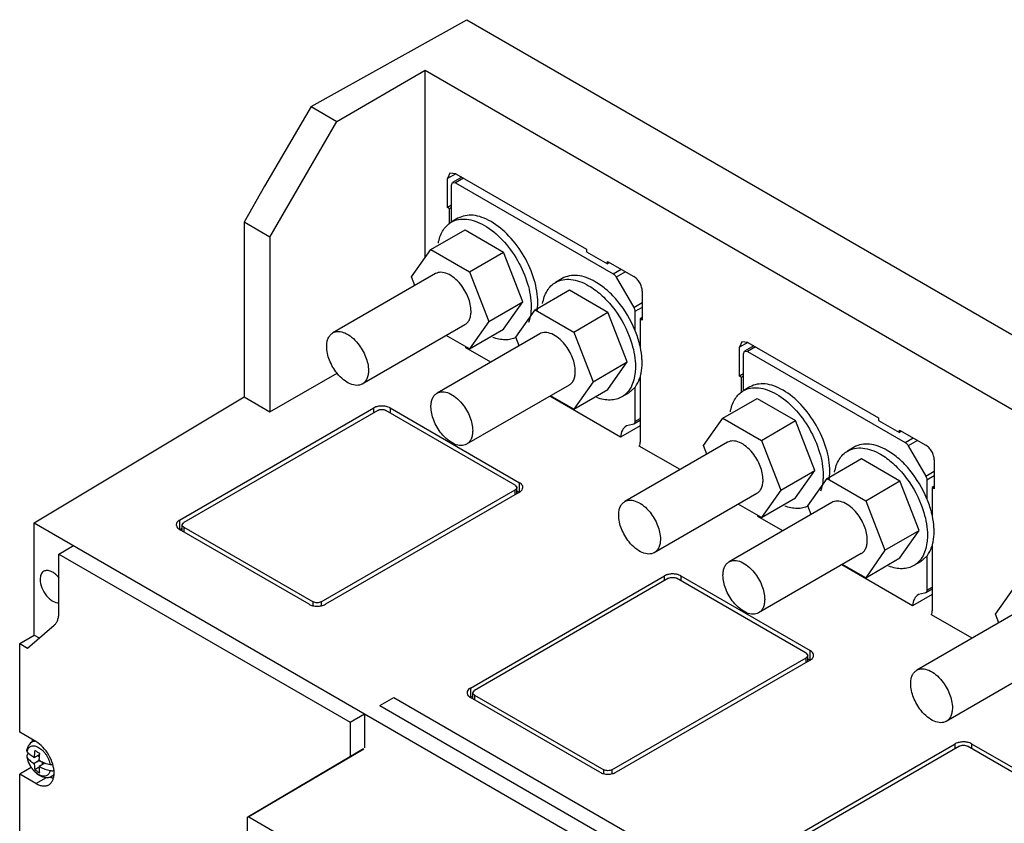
# Model space of a CAD drawing. Header units: millimetres. Extents: x 40 to 313, y 49 to 444.
# Tile 7 of 8: x 40 to 207, y 308 to 444. Entities that reach past the tile are written whole.
import ezdxf

# ---------------------------------------------------------------- set-up
doc = ezdxf.new("R2010")
doc.units = ezdxf.units.MM
doc.header["$LTSCALE"] = 32.082251
doc.layers.get('0').update_dxf_attribs({"linetype": 'CONTINUOUS'})
doc.layers.add('INTFCLR_87', color=7, linetype='CONTINUOUS')

msp = doc.modelspace()

# ---------------------------------------------------------------- linework, layer by layer
at = {"color": 7, "linetype": 'Continuous'}
for p, q in [((89.79, 429.71), (116.17, 444.44)), ((116.17, 444.44), (313.03, 330.78)), ((94.11, 427.21), (109.1, 435.87)), ((109.1, 404.11), (109.1, 435.87)), ((109.1, 435.87), (299.32, 326.05)), ((89.79, 429.71), (81.85, 416.26)), ((89.79, 429.71), (94.11, 427.21)), ((82.8, 407.61), (94.11, 427.21)), ((113.3, 418.43), (112.89, 417.51)), ((114.3, 418.33), (112.89, 417.51)), ((112.89, 412.61), (112.89, 417.51)), ((114.3, 418.33), (113.3, 418.43)), ((115.32, 417.74), (113.76, 416.85)), ((115.61, 417.57), (114.26, 416.8)), ((114.3, 418.33), (136.47, 405.53)), ((81.85, 416.26), (78.41, 410.15)), ((113.56, 416.39), (113.76, 416.85)), ((113.56, 410.14), (113.56, 416.39)), ((113.76, 416.85), (114.26, 416.8)), ((114.26, 416.8), (140.99, 401.37)), ((113.56, 413), (112.89, 412.61)), ((113.24, 412.41), (112.89, 412.61)), ((113.56, 412.59), (113.24, 412.41)), ((113.24, 409.82), (113.24, 412.41)), ((114.67, 410.79), (113.54, 410.14)), ((78.41, 410.15), (78.41, 380.51)), ((82.8, 407.61), (78.41, 410.15)), ((82.8, 407.61), (82.8, 377.98)), ((110.08, 405.5), (115.88, 408.85)), ((115.88, 408.85), (122.41, 405.07)), ((106.81, 400.85), (110.08, 405.5)), ((110.08, 405.5), (116.61, 401.73)), ((116.61, 401.73), (122.41, 405.07)), ((125.68, 396.66), (122.41, 405.07)), ((136.47, 405.53), (136.47, 405.12)), ((136.47, 405.12), (140, 403.08)), ((140, 403.08), (140, 403.49)), ((140, 403.49), (144.49, 400.9)), ((140.36, 403.29), (140, 403.08)), ((110.85, 401.41), (93.45, 391.37)), ((107.37, 399.41), (106.81, 400.85)), ((116.61, 401.73), (119.88, 393.31)), ((132.35, 400.58), (131.22, 399.93)), ((140.99, 401.37), (142.33, 402.15)), ((143.04, 401.74), (141.49, 400.84)), ((141.49, 400.84), (144.47, 395.68)), ((127.76, 395.29), (133.55, 398.64)), ((133.55, 398.64), (140.09, 394.87)), ((145.91, 398.45), (145.91, 393.55)), ((119.88, 393.31), (125.68, 396.66)), ((122.41, 392.01), (125.68, 396.66)), ((144.47, 395.68), (145.91, 396.52)), ((145.91, 395.7), (144.67, 394.99)), ((124.49, 390.65), (127.76, 395.29)), ((127.76, 395.29), (134.29, 391.52)), ((134.29, 391.52), (140.09, 394.87)), ((143.35, 386.45), (140.09, 394.87)), ((144.67, 394.99), (144.67, 391.86)), ((145.91, 393.96), (145.55, 393.75)), ((115.85, 392.75), (98.45, 382.71)), ((119.88, 393.31), (116.61, 388.66)), ((145.55, 393.75), (145.55, 388.94)), ((145.91, 393.55), (145.55, 393.75)), ((128.52, 391.2), (111.13, 381.16)), ((116.61, 388.66), (112.69, 390.93)), ((116.61, 388.66), (122.41, 392.01)), ((125.05, 389.2), (124.49, 390.65)), ((134.29, 391.52), (137.56, 383.1)), ((162.8, 389.85), (162.38, 388.94)), ((163.8, 389.75), (162.38, 388.94)), ((162.38, 384.04), (162.38, 388.94)), ((163.8, 389.75), (162.8, 389.85)), ((164.81, 389.17), (163.26, 388.27)), ((165.11, 389), (163.76, 388.22)), ((163.8, 389.75), (185.97, 376.95)), ((120.22, 386.41), (116.01, 388.84)), ((163.05, 387.81), (163.26, 388.27)), ((163.05, 381.56), (163.05, 387.81)), ((163.26, 388.27), (163.76, 388.22)), ((163.76, 388.22), (190.48, 372.79)), ((137.56, 383.1), (143.35, 386.45)), ((140.09, 381.8), (143.35, 386.45)), ((82.8, 377.98), (94.17, 384.54)), ((145.55, 384.03), (145.55, 372.83)), ((163.05, 384.42), (162.38, 384.04)), ((162.74, 383.83), (162.38, 384.04)), ((163.05, 384.02), (162.74, 383.83)), ((133.52, 382.54), (116.13, 372.5)), ((137.56, 383.1), (134.29, 378.46)), ((162.74, 381.24), (162.74, 383.83)), ((142.21, 373.72), (130.22, 380.64)), ((134.29, 378.46), (130.37, 380.72)), ((134.29, 378.46), (140.09, 381.8)), ((143.56, 381.17), (142.43, 380.51)), ((143.56, 381.17), (144.67, 382.14)), ((144.67, 382.14), (144.67, 376.34)), ((164.17, 382.21), (163.04, 381.56)), ((42.84, 359.16), (78.41, 380.51)), ((78.41, 380.51), (82.8, 377.98)), ((159.58, 376.92), (165.37, 380.27)), ((165.37, 380.27), (171.91, 376.5)), ((67.49, 359.66), (100.38, 378.65)), ((101.09, 378.24), (68.2, 359.25)), ((100.38, 377.83), (100.38, 378.65)), ((124.38, 365.58), (102.45, 378.24)), ((103.16, 378.65), (103.16, 377.83)), ((103.16, 378.65), (125.09, 365.99)), ((145.55, 375.65), (142.21, 373.72)), ((144.26, 375.84), (143.23, 375.61)), ((144.46, 375.89), (144.26, 375.84)), ((145.55, 376.52), (144.46, 375.89)), ((144.67, 376.34), (145.55, 376.85)), ((156.31, 372.28), (159.58, 376.92)), ((159.58, 376.92), (166.11, 373.15)), ((166.11, 373.15), (171.91, 376.5)), ((175.17, 368.08), (171.91, 376.5)), ((185.97, 376.95), (185.97, 376.55)), ((185.97, 376.55), (189.5, 374.5)), ((189.5, 374.5), (189.5, 374.91)), ((189.5, 374.91), (193.99, 372.32)), ((189.85, 374.71), (189.5, 374.5)), ((160.34, 372.83), (142.95, 362.79)), ((156.87, 370.83), (156.31, 372.28)), ((166.11, 373.15), (169.38, 364.73)), ((190.48, 372.79), (191.83, 373.57)), ((192.54, 373.16), (190.99, 372.26)), ((190.99, 372.26), (193.96, 367.11)), ((152.33, 368.21), (145.41, 372.2)), ((181.85, 372.01), (180.71, 371.35)), ((177.25, 366.72), (183.05, 370.06)), ((183.05, 370.06), (189.59, 366.29)), ((195.41, 369.87), (195.41, 364.97)), ((169.38, 364.73), (175.17, 368.08)), ((171.91, 363.43), (175.17, 368.08)), ((193.96, 367.11), (195.41, 367.94)), ((124.38, 365.58), (124.66, 365.18)), ((125.09, 364.35), (125.09, 365.99)), ((173.99, 362.07), (177.25, 366.72)), ((177.25, 366.72), (183.79, 362.94)), ((183.79, 362.94), (189.59, 366.29)), ((192.85, 357.87), (189.59, 366.29)), ((195.41, 367.13), (194.17, 366.41)), ((194.17, 366.41), (194.17, 363.28)), ((91.49, 345.8), (124.38, 364.79)), ((125.09, 364.38), (92.2, 345.39)), ((124.38, 363.98), (124.38, 364.79)), ((124.66, 364.14), (124.66, 365.18)), ((124.66, 364.6), (125.09, 364.35)), ((165.34, 364.17), (147.95, 354.13)), ((169.38, 364.73), (166.11, 360.09)), ((195.41, 365.38), (195.05, 365.18)), ((195.05, 365.18), (195.05, 360.36)), ((195.41, 364.97), (195.05, 365.18)), ((178.02, 362.63), (160.63, 352.58)), ((166.11, 360.09), (162.19, 362.35)), ((166.11, 360.09), (171.91, 363.43)), ((183.79, 362.94), (187.05, 354.53)), ((174.55, 360.62), (173.99, 362.07)), ((42.84, 340.17), (42.84, 359.16)), ((42.84, 359.16), (240.06, 245.3)), ((67.49, 359.66), (67.49, 358.02)), ((67.92, 358.86), (68.2, 359.25)), ((67.92, 357.81), (67.92, 358.86)), ((169.72, 357.84), (165.51, 360.27)), ((67.49, 358.02), (67.92, 358.27)), ((89.42, 345.39), (67.49, 358.05)), ((68.2, 358.46), (68.2, 357.65)), ((68.2, 358.46), (90.13, 345.8)), ((187.05, 354.53), (192.85, 357.87)), ((189.59, 353.23), (192.85, 357.87)), ((47.02, 353.89), (49.49, 355.32)), ((47.02, 343.97), (47.02, 353.89)), ((47.02, 353.89), (96.38, 325.39)), ((183.02, 353.97), (165.63, 343.92)), ((187.05, 354.53), (183.79, 349.88)), ((195.05, 355.46), (195.05, 344.26)), ((183.79, 349.88), (189.59, 353.23)), ((193.06, 352.59), (191.92, 351.94)), ((193.06, 352.59), (194.17, 353.56)), ((194.17, 353.56), (194.17, 347.77)), ((191.71, 345.14), (179.72, 352.06)), ((183.79, 349.88), (179.86, 352.14)), ((116.78, 331.2), (149.67, 350.19)), ((150.38, 349.79), (117.48, 330.79)), ((149.67, 349.38), (149.67, 350.19)), ((173.67, 337.12), (151.73, 349.79)), ((152.44, 350.19), (152.44, 349.38)), ((152.44, 350.19), (174.37, 337.53)), ((193.76, 347.26), (192.73, 347.03)), ((193.96, 347.31), (193.76, 347.26)), ((195.05, 347.94), (193.96, 347.31)), ((194.17, 347.77), (195.05, 348.28)), ((205.81, 343.7), (209.08, 348.34)), ((90.13, 345.22), (90.13, 345.8)), ((91.49, 345.8), (91.49, 345.22)), ((195.05, 347.07), (191.71, 345.14)), ((209.84, 344.26), (192.45, 334.21)), ((201.82, 339.63), (194.91, 343.62)), ((206.37, 342.25), (205.81, 343.7)), ((41.72, 337.97), (46.24, 341.86)), ((40.37, 338.74), (42.85, 340.17)), ((42.85, 340.17), (43.7, 339.68)), ((40.37, 323.72), (40.37, 338.74)), ((40.37, 338.74), (41.72, 337.97)), ((174.37, 335.9), (174.37, 337.53)), ((140.77, 317.35), (173.67, 336.34)), ((174.37, 335.93), (141.48, 316.94)), ((173.67, 337.12), (173.95, 336.73)), ((173.67, 335.52), (173.67, 336.34)), ((173.95, 335.68), (173.95, 336.73)), ((173.95, 336.14), (174.37, 335.9)), ((214.84, 335.6), (197.45, 325.55)), ((116.78, 331.2), (116.78, 329.57)), ((117.2, 330.4), (117.48, 330.79)), ((101.41, 328.21), (103.81, 329.6)), ((103.81, 329.6), (237.46, 252.44)), ((116.78, 329.57), (117.2, 329.81)), ((138.71, 316.94), (116.78, 329.6)), ((117.2, 329.36), (117.2, 330.4)), ((117.48, 330.01), (117.48, 329.19)), ((117.48, 330.01), (139.42, 317.35)), ((101.41, 328.21), (235.05, 251.05)), ((96.38, 325.39), (98.85, 326.82)), ((98.85, 326.82), (98.85, 321.08)), ((96.38, 325.39), (96.38, 319.62)), ((43.13, 322.13), (40.37, 323.72)), ((42.37, 322.01), (42.79, 322.32)), ((42.49, 322.49), (42.49, 322.1)), ((79.05, 309.37), (98.63, 320.95)), ((98.71, 320.81), (79.21, 309.35)), ((166.06, 302.75), (198.96, 321.74)), ((199.66, 321.33), (166.77, 302.34)), ((198.96, 320.92), (198.96, 321.74)), ((222.95, 308.67), (201.02, 321.33)), ((201.73, 321.74), (201.73, 320.92)), ((201.73, 321.74), (223.66, 309.08)), ((41.58, 319.6), (41.63, 319.47)), ((41.91, 320.09), (41.81, 320.02)), ((42.85, 319.39), (42.71, 319.47)), ((43.77, 319.92), (42.85, 319.39)), ((42.85, 319.39), (42.85, 319.55)), ((43.7, 318.9), (42.85, 318.41)), ((43.72, 319.54), (43.41, 319.72)), ((43.7, 318.9), (43.7, 319.06)), ((43.7, 318.9), (43.84, 318.82)), ((42.34, 317.75), (40.37, 316.61)), ((42.85, 318.41), (42.71, 318.49)), ((42.85, 318.41), (42.85, 318.25)), ((43.7, 317.76), (42.95, 317.33)), ((44.62, 318.45), (43.7, 317.92)), ((43.7, 317.92), (43.7, 317.76)), ((43.7, 317.92), (43.84, 317.84)), ((44.26, 318.25), (44.26, 318.6)), ((139.42, 316.77), (139.42, 317.35)), ((140.77, 317.35), (140.77, 316.77)), ((40.37, 210.63), (40.37, 316.61)), ((43.13, 315.02), (40.37, 316.61)), ((43.13, 315.02), (44.92, 316.06)), ((45.72, 316.2), (46.09, 316.36)), ((78.99, 281.81), (78.99, 309.22)), ((79.21, 309.35), (124.74, 283.06))]:
    msp.add_line(p, q, dxfattribs=at)
for centre, radius, start, end in [((115.4, 406.91), 3.72, 120.0018, 123.047), ((110.48, 388.38), 5.55, 4.7475, 6.6202), ((164.9, 378.33), 3.72, 120.0018, 123.047), ((159.98, 359.81), 5.55, 4.7475, 6.6202), ((43.08, 320.91), 1.32, 94.7219, 98.0269), ((42.28, 318.08), 1.72, 25.2972, 34.7031), ((46.35, 320.43), 4.82, 213.9009, 214.4094), ((46.24, 320.35), 4.69, 214.3852, 218.5235), ((44.26, 319.23), 1.72, 205.2972, 214.7031), ((46.96, 319.13), 3.35, 245.6908, 248.2045)]:
    msp.add_arc(centre, radius, start, end, dxfattribs=at)
for points, knots in [([(113.54, 410.14), (113.91, 410.35), (114.76, 410.66), (116.17, 410.69), (117.67, 410.33), (118.65, 409.86), (119.14, 409.58)], [0, 0, 0, 0, 0.217784, 0.450912, 0.710298, 1, 1, 1, 1]), ([(120.27, 410.23), (119.78, 410.52), (118.8, 410.98), (117.3, 411.35), (115.89, 411.31), (115.04, 411), (114.67, 410.79)], [0, 0, 0, 0, 0.289711, 0.549068, 0.782177, 1, 1, 1, 1]), ([(111.34, 406.56), (111.47, 407.28), (111.88, 408.62), (112.84, 409.68), (113.37, 410.03)], [0, 0, 0, 0, 0.534664, 1, 1, 1, 1]), ([(119.14, 409.58), (120.27, 408.93), (122.4, 407.14), (124.88, 403.74), (126.58, 399.89), (127.07, 397.15), (127.07, 395.85)], [0, 0, 0, 0, 0.23724, 0.499999, 0.762759, 1, 1, 1, 1]), ([(128.2, 396.5), (128.2, 397.8), (127.71, 400.54), (126.02, 404.4), (123.53, 407.79), (121.4, 409.58), (120.27, 410.23)], [0, 0, 0, 0, 0.237241, 0.500001, 0.76276, 1, 1, 1, 1]), ([(115.11, 399.6), (114.79, 399.99), (114.12, 400.69), (112.98, 401.42), (111.85, 401.73), (111.12, 401.57), (110.85, 401.41)], [0, 0, 0, 0, 0.307967, 0.579301, 0.806237, 1, 1, 1, 1]), ([(137.95, 400.03), (137.46, 400.31), (136.48, 400.78), (134.98, 401.14), (133.57, 401.1), (132.72, 400.8), (132.35, 400.58)], [0, 0, 0, 0, 0.289702, 0.549088, 0.782216, 1, 1, 1, 1]), ([(140.99, 401.37), (141.03, 401.34), (141.24, 401.2), (141.39, 401), (141.49, 400.84)], [0, 0, 0, 0, 0.22909, 1, 1, 1, 1]), ([(145.91, 398.45), (145.91, 398.68), (145.82, 399.17), (145.52, 399.86), (145.07, 400.46), (144.69, 400.78), (144.49, 400.9)], [0, 0, 0, 0, 0.237244, 0.500001, 0.762757, 1, 1, 1, 1]), ([(116.88, 395.04), (116.88, 395.83), (116.49, 397.47), (115.65, 398.92), (115.11, 399.6)], [0, 0, 0, 0, 0.477227, 1, 1, 1, 1]), ([(129.02, 396.35), (129.15, 397.11), (129.5, 398.2), (130.39, 399.35), (130.93, 399.77), (131.22, 399.93)], [0, 0, 0, 0, 0.533369, 0.771647, 1, 1, 1, 1]), ([(131.22, 399.93), (131.59, 400.14), (132.44, 400.45), (133.85, 400.49), (135.35, 400.12), (136.33, 399.66), (136.82, 399.37)], [0, 0, 0, 0, 0.217784, 0.450912, 0.710298, 1, 1, 1, 1]), ([(136.82, 399.37), (137.55, 398.95), (138.99, 397.88), (141.53, 395.17), (142.98, 392.64), (143.68, 390.84)], [0, 0, 0, 0, 0.228316, 0.478252, 1, 1, 1, 1]), ([(144.67, 391.86), (143.96, 393.58), (142.52, 396), (140.04, 398.6), (138.66, 399.62), (137.95, 400.03)], [0, 0, 0, 0, 0.522521, 0.771861, 1, 1, 1, 1]), ([(127.07, 395.85), (127.07, 395.61), (127.04, 394.69), (126.87, 393.77), (126.64, 393.13)], [0, 0, 0, 0, 0.267394, 1, 1, 1, 1]), ([(128.12, 395.21), (128.13, 395.32), (128.18, 395.74), (128.2, 396.18), (128.2, 396.5)], [0, 0, 0, 0, 0.243008, 1, 1, 1, 1]), ([(144.47, 395.68), (144.5, 395.63), (144.61, 395.41), (144.67, 395.17), (144.67, 394.99)], [0, 0, 0, 0, 0.267169, 1, 1, 1, 1]), ([(115.85, 392.75), (116.01, 392.85), (116.32, 393.1), (116.65, 393.64), (116.84, 394.3), (116.88, 394.79), (116.88, 395.04)], [0, 0, 0, 0, 0.217749, 0.450875, 0.710402, 1, 1, 1, 1]), ([(92.41, 389.08), (92.41, 389.33), (92.45, 389.81), (92.65, 390.48), (92.98, 391.01), (93.29, 391.27), (93.45, 391.37)], [0, 0, 0, 0, 0.289598, 0.549125, 0.782251, 1, 1, 1, 1]), ([(93.45, 391.37), (93.73, 391.53), (94.45, 391.69), (95.59, 391.38), (96.72, 390.65), (97.4, 389.95), (97.72, 389.55)], [0, 0, 0, 0, 0.193763, 0.420699, 0.692033, 1, 1, 1, 1]), ([(124.52, 390.6), (123.95, 390.32), (122.57, 390.05), (121.23, 390.36), (120.55, 390.61)], [0, 0, 0, 0, 0.46556, 1, 1, 1, 1]), ([(132.79, 389.39), (132.47, 389.79), (131.8, 390.48), (130.66, 391.22), (129.52, 391.52), (128.8, 391.37), (128.52, 391.2)], [0, 0, 0, 0, 0.307967, 0.579301, 0.806237, 1, 1, 1, 1]), ([(143.68, 390.84), (143.85, 390.4), (144.43, 388.73), (144.75, 386.95), (144.75, 385.65)], [0, 0, 0, 0, 0.266263, 1, 1, 1, 1]), ([(145.59, 388.93), (145.54, 389.17), (145.3, 390.17), (144.97, 391.14), (144.67, 391.86)], [0, 0, 0, 0, 0.243114, 1, 1, 1, 1]), ([(94.18, 384.52), (93.64, 385.19), (92.8, 386.64), (92.41, 388.29), (92.41, 389.08)], [0, 0, 0, 0, 0.522773, 1, 1, 1, 1]), ([(97.72, 389.55), (98.26, 388.88), (99.1, 387.43), (99.49, 385.78), (99.49, 385)], [0, 0, 0, 0, 0.522773, 1, 1, 1, 1]), ([(134.56, 384.83), (134.56, 385.62), (134.17, 387.27), (133.33, 388.72), (132.79, 389.39)], [0, 0, 0, 0, 0.477227, 1, 1, 1, 1]), ([(145.88, 386.3), (145.88, 386.51), (145.85, 387.39), (145.73, 388.27), (145.59, 388.93)], [0, 0, 0, 0, 0.238966, 1, 1, 1, 1]), ([(144.75, 385.65), (144.75, 385.32), (144.69, 384.14), (144.4, 382.96), (144, 382.2)], [0, 0, 0, 0, 0.274092, 1, 1, 1, 1]), ([(145.59, 384), (145.64, 384.18), (145.82, 384.93), (145.88, 385.71), (145.88, 386.3)], [0, 0, 0, 0, 0.236145, 1, 1, 1, 1]), ([(98.45, 382.71), (98.17, 382.55), (97.45, 382.39), (96.32, 382.7), (95.18, 383.43), (94.5, 384.12), (94.18, 384.52)], [0, 0, 0, 0, 0.193763, 0.420699, 0.692033, 1, 1, 1, 1]), ([(99.49, 385), (99.49, 384.74), (99.45, 384.26), (99.25, 383.6), (98.92, 383.06), (98.62, 382.8), (98.45, 382.71)], [0, 0, 0, 0, 0.289598, 0.549125, 0.782251, 1, 1, 1, 1]), ([(133.52, 382.54), (133.69, 382.64), (134, 382.9), (134.33, 383.44), (134.52, 384.1), (134.56, 384.58), (134.56, 384.83)], [0, 0, 0, 0, 0.217749, 0.450875, 0.710402, 1, 1, 1, 1]), ([(144.67, 382.14), (144.77, 382.27), (145.17, 382.84), (145.44, 383.49), (145.59, 384)], [0, 0, 0, 0, 0.236819, 1, 1, 1, 1]), ([(169.77, 381.66), (169.28, 381.94), (168.3, 382.41), (166.8, 382.77), (165.39, 382.73), (164.54, 382.43), (164.17, 382.21)], [0, 0, 0, 0, 0.289711, 0.549068, 0.782177, 1, 1, 1, 1]), ([(110.09, 378.87), (110.09, 379.13), (110.13, 379.61), (110.33, 380.27), (110.65, 380.81), (110.96, 381.07), (111.13, 381.16)], [0, 0, 0, 0, 0.289598, 0.549125, 0.782251, 1, 1, 1, 1]), ([(111.13, 381.16), (111.41, 381.32), (112.13, 381.48), (113.26, 381.17), (114.4, 380.44), (115.08, 379.74), (115.4, 379.35)], [0, 0, 0, 0, 0.193763, 0.420699, 0.692033, 1, 1, 1, 1]), ([(144, 382.2), (143.82, 381.85), (143.37, 381.2), (142.75, 380.7), (142.43, 380.51)], [0, 0, 0, 0, 0.513696, 1, 1, 1, 1]), ([(160.84, 377.98), (160.96, 378.7), (161.38, 380.04), (162.33, 381.11), (162.87, 381.46)], [0, 0, 0, 0, 0.534664, 1, 1, 1, 1]), ([(163.04, 381.56), (163.41, 381.77), (164.26, 382.08), (165.67, 382.12), (167.17, 381.75), (168.15, 381.29), (168.64, 381)], [0, 0, 0, 0, 0.217784, 0.450912, 0.710298, 1, 1, 1, 1]), ([(168.64, 381), (169.77, 380.35), (171.9, 378.56), (174.38, 375.17), (176.08, 371.31), (176.57, 368.57), (176.57, 367.27)], [0, 0, 0, 0, 0.23724, 0.499999, 0.762759, 1, 1, 1, 1]), ([(177.7, 367.93), (177.7, 369.23), (177.21, 371.97), (175.51, 375.82), (173.03, 379.22), (170.9, 381.01), (169.77, 381.66)], [0, 0, 0, 0, 0.237241, 0.500001, 0.76276, 1, 1, 1, 1]), ([(101.77, 378.98), (101.69, 378.98), (101.4, 378.97), (101.11, 378.92), (100.9, 378.86)], [0, 0, 0, 0, 0.255645, 1, 1, 1, 1]), ([(102.64, 378.86), (102.58, 378.88), (102.29, 378.95), (101.99, 378.98), (101.77, 378.98)], [0, 0, 0, 0, 0.242874, 1, 1, 1, 1]), ([(115.4, 379.35), (115.94, 378.67), (116.77, 377.23), (117.16, 375.58), (117.16, 374.79)], [0, 0, 0, 0, 0.522773, 1, 1, 1, 1]), ([(142.43, 380.51), (142.14, 380.35), (141.51, 380.09), (140.07, 379.9), (138.95, 380.14), (138.23, 380.4)], [0, 0, 0, 0, 0.22836, 0.466642, 1, 1, 1, 1]), ([(100.9, 378.86), (100.85, 378.85), (100.67, 378.79), (100.5, 378.72), (100.38, 378.65)], [0, 0, 0, 0, 0.262819, 1, 1, 1, 1]), ([(101.09, 378.24), (101.29, 378.36), (101.77, 378.45), (102.25, 378.36), (102.45, 378.24)], [0, 0, 0, 0, 0.499999, 1, 1, 1, 1]), ([(103.16, 378.65), (103.12, 378.67), (102.95, 378.76), (102.78, 378.82), (102.64, 378.86)], [0, 0, 0, 0, 0.236595, 1, 1, 1, 1]), ([(111.86, 374.32), (111.32, 374.99), (110.48, 376.44), (110.09, 378.09), (110.09, 378.87)], [0, 0, 0, 0, 0.522773, 1, 1, 1, 1]), ([(143.23, 375.61), (142.94, 375.44), (142.42, 374.86), (142.25, 374.12), (142.21, 373.72)], [0, 0, 0, 0, 0.457805, 1, 1, 1, 1]), ([(144.67, 376.34), (144.67, 376.25), (144.65, 376.07), (144.53, 375.93), (144.46, 375.89)], [0, 0, 0, 0, 0.550769, 1, 1, 1, 1]), ([(116.13, 372.5), (115.85, 372.34), (115.13, 372.18), (113.99, 372.49), (112.86, 373.22), (112.18, 373.92), (111.86, 374.32)], [0, 0, 0, 0, 0.193763, 0.420699, 0.692033, 1, 1, 1, 1]), ([(117.16, 374.79), (117.16, 374.54), (117.13, 374.06), (116.93, 373.39), (116.6, 372.86), (116.29, 372.6), (116.13, 372.5)], [0, 0, 0, 0, 0.289598, 0.549125, 0.782251, 1, 1, 1, 1]), ([(145.41, 372.2), (145.43, 372.24), (145.53, 372.44), (145.55, 372.67), (145.55, 372.83)], [0, 0, 0, 0, 0.22722, 1, 1, 1, 1]), ([(164.61, 371.02), (164.29, 371.42), (163.62, 372.11), (162.48, 372.85), (161.34, 373.15), (160.62, 372.99), (160.34, 372.83)], [0, 0, 0, 0, 0.307967, 0.579301, 0.806237, 1, 1, 1, 1]), ([(187.45, 371.45), (186.96, 371.74), (185.98, 372.2), (184.48, 372.56), (183.06, 372.53), (182.22, 372.22), (181.85, 372.01)], [0, 0, 0, 0, 0.289702, 0.549088, 0.782216, 1, 1, 1, 1]), ([(190.48, 372.79), (190.53, 372.77), (190.73, 372.62), (190.89, 372.43), (190.99, 372.26)], [0, 0, 0, 0, 0.22909, 1, 1, 1, 1]), ([(195.41, 369.87), (195.41, 370.1), (195.32, 370.59), (195.02, 371.28), (194.57, 371.89), (194.19, 372.2), (193.99, 372.32)], [0, 0, 0, 0, 0.237244, 0.500001, 0.762757, 1, 1, 1, 1]), ([(166.38, 366.46), (166.38, 367.25), (165.99, 368.9), (165.15, 370.35), (164.61, 371.02)], [0, 0, 0, 0, 0.477227, 1, 1, 1, 1]), ([(178.52, 367.77), (178.65, 368.53), (179, 369.62), (179.89, 370.77), (180.43, 371.19), (180.71, 371.35)], [0, 0, 0, 0, 0.533369, 0.771647, 1, 1, 1, 1]), ([(180.71, 371.35), (181.08, 371.57), (181.93, 371.87), (183.34, 371.91), (184.85, 371.55), (185.83, 371.08), (186.32, 370.8)], [0, 0, 0, 0, 0.217784, 0.450912, 0.710298, 1, 1, 1, 1]), ([(186.32, 370.8), (187.05, 370.37), (188.48, 369.31), (191.02, 366.59), (192.48, 364.07), (193.18, 362.26)], [0, 0, 0, 0, 0.228316, 0.478252, 1, 1, 1, 1]), ([(194.17, 363.28), (193.45, 365.01), (192.01, 367.42), (189.54, 370.02), (188.16, 371.04), (187.45, 371.45)], [0, 0, 0, 0, 0.522521, 0.771861, 1, 1, 1, 1]), ([(176.57, 367.27), (176.57, 367.03), (176.54, 366.11), (176.37, 365.19), (176.14, 364.56)], [0, 0, 0, 0, 0.267394, 1, 1, 1, 1]), ([(177.61, 366.63), (177.63, 366.74), (177.68, 367.17), (177.7, 367.6), (177.7, 367.93)], [0, 0, 0, 0, 0.243008, 1, 1, 1, 1]), ([(125.45, 365.7), (125.43, 365.72), (125.32, 365.83), (125.19, 365.93), (125.09, 365.99)], [0, 0, 0, 0, 0.234583, 1, 1, 1, 1]), ([(125.66, 365.18), (125.66, 365.23), (125.65, 365.42), (125.55, 365.59), (125.45, 365.7)], [0, 0, 0, 0, 0.23703, 1, 1, 1, 1]), ([(165.34, 364.17), (165.51, 364.27), (165.82, 364.53), (166.15, 365.07), (166.34, 365.73), (166.38, 366.21), (166.38, 366.46)], [0, 0, 0, 0, 0.217749, 0.450875, 0.710402, 1, 1, 1, 1]), ([(193.96, 367.11), (193.99, 367.05), (194.1, 366.83), (194.17, 366.59), (194.17, 366.41)], [0, 0, 0, 0, 0.267169, 1, 1, 1, 1]), ([(124.66, 365.18), (124.66, 365.12), (124.62, 364.98), (124.52, 364.89), (124.46, 364.84)], [0, 0, 0, 0, 0.459168, 1, 1, 1, 1]), ([(125.09, 364.38), (125.12, 364.4), (125.26, 364.49), (125.38, 364.59), (125.45, 364.67)], [0, 0, 0, 0, 0.266029, 1, 1, 1, 1]), ([(125.45, 364.67), (125.49, 364.71), (125.6, 364.86), (125.66, 365.05), (125.66, 365.18)], [0, 0, 0, 0, 0.272204, 1, 1, 1, 1]), ([(141.91, 360.5), (141.91, 360.76), (141.95, 361.24), (142.15, 361.9), (142.47, 362.44), (142.78, 362.7), (142.95, 362.79)], [0, 0, 0, 0, 0.289598, 0.549125, 0.782251, 1, 1, 1, 1]), ([(142.95, 362.79), (143.23, 362.95), (143.95, 363.11), (145.08, 362.8), (146.22, 362.07), (146.9, 361.37), (147.22, 360.98)], [0, 0, 0, 0, 0.193763, 0.420699, 0.692033, 1, 1, 1, 1]), ([(182.29, 360.81), (181.97, 361.21), (181.29, 361.91), (180.16, 362.64), (179.02, 362.95), (178.3, 362.79), (178.02, 362.63)], [0, 0, 0, 0, 0.307967, 0.579301, 0.806237, 1, 1, 1, 1]), ([(193.18, 362.26), (193.35, 361.82), (193.93, 360.15), (194.25, 358.37), (194.25, 357.07)], [0, 0, 0, 0, 0.266263, 1, 1, 1, 1]), ([(195.08, 360.35), (195.03, 360.6), (194.8, 361.59), (194.46, 362.56), (194.17, 363.28)], [0, 0, 0, 0, 0.243114, 1, 1, 1, 1]), ([(147.22, 360.98), (147.76, 360.3), (148.59, 358.85), (148.98, 357.21), (148.98, 356.42)], [0, 0, 0, 0, 0.522773, 1, 1, 1, 1]), ([(174.01, 362.02), (173.45, 361.74), (172.07, 361.47), (170.72, 361.78), (170.05, 362.03)], [0, 0, 0, 0, 0.46556, 1, 1, 1, 1]), ([(184.06, 356.26), (184.06, 357.04), (183.67, 358.69), (182.83, 360.14), (182.29, 360.81)], [0, 0, 0, 0, 0.477227, 1, 1, 1, 1]), ([(67.13, 359.37), (67.09, 359.33), (66.98, 359.18), (66.92, 358.99), (66.92, 358.86)], [0, 0, 0, 0, 0.272205, 1, 1, 1, 1]), ([(66.92, 358.86), (66.92, 358.81), (66.93, 358.62), (67.03, 358.45), (67.13, 358.34)], [0, 0, 0, 0, 0.237028, 1, 1, 1, 1]), ([(67.49, 359.66), (67.46, 359.64), (67.32, 359.55), (67.2, 359.45), (67.13, 359.37)], [0, 0, 0, 0, 0.266028, 1, 1, 1, 1]), ([(68.12, 358.51), (68.06, 358.56), (67.96, 358.66), (67.92, 358.79), (67.92, 358.86)], [0, 0, 0, 0, 0.540847, 1, 1, 1, 1]), ([(143.68, 355.95), (143.14, 356.62), (142.3, 358.07), (141.91, 359.71), (141.91, 360.5)], [0, 0, 0, 0, 0.522773, 1, 1, 1, 1]), ([(195.38, 357.72), (195.38, 357.93), (195.35, 358.82), (195.22, 359.7), (195.08, 360.35)], [0, 0, 0, 0, 0.238966, 1, 1, 1, 1]), ([(67.13, 358.34), (67.15, 358.32), (67.26, 358.21), (67.39, 358.11), (67.49, 358.05)], [0, 0, 0, 0, 0.234576, 1, 1, 1, 1]), ([(195.08, 355.43), (195.13, 355.6), (195.31, 356.36), (195.38, 357.13), (195.38, 357.72)], [0, 0, 0, 0, 0.236145, 1, 1, 1, 1]), ([(147.95, 354.13), (147.67, 353.97), (146.95, 353.81), (145.81, 354.12), (144.68, 354.85), (144, 355.55), (143.68, 355.95)], [0, 0, 0, 0, 0.193763, 0.420699, 0.692033, 1, 1, 1, 1]), ([(148.98, 356.42), (148.98, 356.17), (148.95, 355.68), (148.75, 355.02), (148.42, 354.48), (148.11, 354.23), (147.95, 354.13)], [0, 0, 0, 0, 0.289598, 0.549125, 0.782251, 1, 1, 1, 1]), ([(183.02, 353.97), (183.19, 354.06), (183.49, 354.32), (183.82, 354.86), (184.02, 355.52), (184.06, 356), (184.06, 356.26)], [0, 0, 0, 0, 0.217749, 0.450875, 0.710402, 1, 1, 1, 1]), ([(194.25, 357.07), (194.25, 356.74), (194.19, 355.57), (193.9, 354.38), (193.5, 353.62)], [0, 0, 0, 0, 0.274092, 1, 1, 1, 1]), ([(194.17, 353.56), (194.27, 353.69), (194.67, 354.26), (194.94, 354.92), (195.08, 355.43)], [0, 0, 0, 0, 0.236819, 1, 1, 1, 1]), ([(159.59, 350.3), (159.59, 350.55), (159.63, 351.03), (159.82, 351.69), (160.15, 352.23), (160.46, 352.49), (160.63, 352.58)], [0, 0, 0, 0, 0.289598, 0.549125, 0.782251, 1, 1, 1, 1]), ([(160.63, 352.58), (160.9, 352.75), (161.63, 352.9), (162.76, 352.6), (163.9, 351.86), (164.57, 351.17), (164.89, 350.77)], [0, 0, 0, 0, 0.193763, 0.420699, 0.692033, 1, 1, 1, 1]), ([(193.5, 353.62), (193.31, 353.27), (192.87, 352.62), (192.25, 352.13), (191.92, 351.94)], [0, 0, 0, 0, 0.513696, 1, 1, 1, 1]), ([(44.46, 350.97), (44.26, 350.86), (43.91, 350.42), (43.84, 349.89), (43.84, 349.6)], [0, 0, 0, 0, 0.44917, 1, 1, 1, 1]), ([(47.09, 349.8), (46.89, 350.05), (46.48, 350.5), (45.78, 350.96), (45.08, 351.17), (44.63, 351.07), (44.46, 350.97)], [0, 0, 0, 0, 0.308231, 0.580466, 0.807447, 1, 1, 1, 1]), ([(151.06, 350.53), (150.98, 350.53), (150.69, 350.52), (150.39, 350.47), (150.18, 350.41)], [0, 0, 0, 0, 0.255645, 1, 1, 1, 1]), ([(151.93, 350.41), (151.86, 350.43), (151.57, 350.5), (151.28, 350.53), (151.06, 350.53)], [0, 0, 0, 0, 0.242874, 1, 1, 1, 1]), ([(164.89, 350.77), (165.43, 350.1), (166.27, 348.65), (166.66, 347), (166.66, 346.21)], [0, 0, 0, 0, 0.522773, 1, 1, 1, 1]), ([(191.92, 351.94), (191.64, 351.77), (191.01, 351.51), (189.57, 351.32), (188.45, 351.56), (187.73, 351.83)], [0, 0, 0, 0, 0.22836, 0.466642, 1, 1, 1, 1]), ([(43.84, 349.6), (43.84, 349.12), (44.08, 348.12), (44.72, 347.02), (45.41, 346.29), (46.09, 345.8), (46.71, 345.6), (47.07, 345.65)], [0, 0, 0, 0, 0.259487, 0.543288, 0.678758, 0.802, 1, 1, 1, 1]), ([(150.18, 350.41), (150.13, 350.39), (149.96, 350.34), (149.79, 350.26), (149.67, 350.19)], [0, 0, 0, 0, 0.262819, 1, 1, 1, 1]), ([(150.38, 349.79), (150.58, 349.9), (151.06, 349.99), (151.53, 349.9), (151.73, 349.79)], [0, 0, 0, 0, 0.499999, 1, 1, 1, 1]), ([(152.44, 350.19), (152.4, 350.22), (152.24, 350.3), (152.07, 350.37), (151.93, 350.41)], [0, 0, 0, 0, 0.236595, 1, 1, 1, 1]), ([(161.36, 345.74), (160.82, 346.41), (159.98, 347.86), (159.59, 349.51), (159.59, 350.3)], [0, 0, 0, 0, 0.522773, 1, 1, 1, 1]), ([(194.17, 347.77), (194.17, 347.67), (194.14, 347.49), (194.03, 347.35), (193.96, 347.31)], [0, 0, 0, 0, 0.550769, 1, 1, 1, 1]), ([(91.49, 345.8), (91.29, 345.68), (90.81, 345.59), (90.33, 345.68), (90.13, 345.8)], [0, 0, 0, 0, 0.499999, 1, 1, 1, 1]), ([(165.63, 343.92), (165.35, 343.76), (164.63, 343.6), (163.49, 343.91), (162.35, 344.64), (161.68, 345.34), (161.36, 345.74)], [0, 0, 0, 0, 0.193763, 0.420699, 0.692033, 1, 1, 1, 1]), ([(166.66, 346.21), (166.66, 345.96), (166.62, 345.48), (166.43, 344.82), (166.1, 344.28), (165.79, 344.02), (165.63, 343.92)], [0, 0, 0, 0, 0.289598, 0.549125, 0.782251, 1, 1, 1, 1]), ([(192.73, 347.03), (192.44, 346.86), (191.92, 346.28), (191.75, 345.54), (191.71, 345.14)], [0, 0, 0, 0, 0.457805, 1, 1, 1, 1]), ([(46.24, 341.86), (46.37, 341.97), (46.6, 342.24), (46.84, 342.74), (46.99, 343.33), (47.02, 343.75), (47.02, 343.97)], [0, 0, 0, 0, 0.218638, 0.45475, 0.714479, 1, 1, 1, 1]), ([(89.42, 345.39), (89.62, 345.28), (90.08, 345.11), (90.81, 345.03), (91.54, 345.11), (92, 345.28), (92.2, 345.39)], [0, 0, 0, 0, 0.237224, 0.500001, 0.762777, 1, 1, 1, 1]), ([(194.91, 343.62), (194.93, 343.67), (195.02, 343.87), (195.05, 344.09), (195.05, 344.26)], [0, 0, 0, 0, 0.22722, 1, 1, 1, 1]), ([(174.74, 337.24), (174.71, 337.27), (174.61, 337.38), (174.48, 337.47), (174.37, 337.53)], [0, 0, 0, 0, 0.234583, 1, 1, 1, 1]), ([(174.95, 336.73), (174.95, 336.77), (174.93, 336.96), (174.83, 337.13), (174.74, 337.24)], [0, 0, 0, 0, 0.23703, 1, 1, 1, 1]), ([(173.95, 336.73), (173.95, 336.67), (173.91, 336.53), (173.81, 336.43), (173.75, 336.39)], [0, 0, 0, 0, 0.459168, 1, 1, 1, 1]), ([(174.37, 335.93), (174.41, 335.95), (174.54, 336.03), (174.66, 336.13), (174.74, 336.22)], [0, 0, 0, 0, 0.266029, 1, 1, 1, 1]), ([(174.74, 336.22), (174.77, 336.26), (174.89, 336.4), (174.95, 336.59), (174.95, 336.73)], [0, 0, 0, 0, 0.272204, 1, 1, 1, 1]), ([(191.41, 331.92), (191.41, 332.18), (191.45, 332.66), (191.64, 333.32), (191.97, 333.86), (192.28, 334.12), (192.45, 334.21)], [0, 0, 0, 0, 0.289598, 0.549125, 0.782251, 1, 1, 1, 1]), ([(192.45, 334.21), (192.72, 334.37), (193.45, 334.53), (194.58, 334.23), (195.72, 333.49), (196.39, 332.8), (196.71, 332.4)], [0, 0, 0, 0, 0.193763, 0.420699, 0.692033, 1, 1, 1, 1]), ([(196.71, 332.4), (197.25, 331.73), (198.09, 330.28), (198.48, 328.63), (198.48, 327.84)], [0, 0, 0, 0, 0.522773, 1, 1, 1, 1]), ([(116.41, 330.91), (116.38, 330.87), (116.27, 330.73), (116.2, 330.54), (116.2, 330.4)], [0, 0, 0, 0, 0.272205, 1, 1, 1, 1]), ([(116.78, 331.2), (116.74, 331.18), (116.61, 331.1), (116.49, 331), (116.41, 330.91)], [0, 0, 0, 0, 0.266028, 1, 1, 1, 1]), ([(193.18, 327.37), (192.64, 328.04), (191.8, 329.49), (191.41, 331.14), (191.41, 331.92)], [0, 0, 0, 0, 0.522773, 1, 1, 1, 1]), ([(116.2, 330.4), (116.2, 330.36), (116.22, 330.17), (116.32, 330), (116.41, 329.89)], [0, 0, 0, 0, 0.237028, 1, 1, 1, 1]), ([(116.41, 329.89), (116.44, 329.86), (116.55, 329.75), (116.67, 329.66), (116.78, 329.6)], [0, 0, 0, 0, 0.234576, 1, 1, 1, 1]), ([(117.41, 330.06), (117.35, 330.1), (117.24, 330.2), (117.2, 330.34), (117.2, 330.4)], [0, 0, 0, 0, 0.540847, 1, 1, 1, 1]), ([(197.45, 325.55), (197.17, 325.39), (196.45, 325.23), (195.31, 325.54), (194.17, 326.27), (193.5, 326.97), (193.18, 327.37)], [0, 0, 0, 0, 0.193763, 0.420699, 0.692033, 1, 1, 1, 1]), ([(198.48, 327.84), (198.48, 327.59), (198.44, 327.11), (198.25, 326.45), (197.92, 325.91), (197.61, 325.65), (197.45, 325.55)], [0, 0, 0, 0, 0.289598, 0.549125, 0.782251, 1, 1, 1, 1]), ([(42.37, 322.01), (42.44, 322.07), (42.61, 322.16), (42.8, 322.21), (42.89, 322.22)], [0, 0, 0, 0, 0.494127, 1, 1, 1, 1]), ([(42.37, 322.01), (42.26, 321.93), (42.07, 321.76), (41.84, 321.44), (41.68, 321.08), (41.61, 320.83), (41.58, 320.7)], [0, 0, 0, 0, 0.248727, 0.497497, 0.747266, 1, 1, 1, 1]), ([(41.63, 320.45), (41.61, 320.49), (41.59, 320.55), (41.58, 320.64), (41.58, 320.68), (41.58, 320.7)], [0, 0, 0, 0, 0.509873, 0.754961, 1, 1, 1, 1]), ([(41.63, 320.45), (41.65, 320.56), (41.72, 320.76), (41.87, 321.03), (42.07, 321.24), (42.33, 321.37), (42.62, 321.42), (42.93, 321.4), (43.26, 321.31), (43.47, 321.2), (43.58, 321.14)], [0, 0, 0, 0, 0.132481, 0.253207, 0.366052, 0.476593, 0.591031, 0.71457, 0.850471, 1, 1, 1, 1]), ([(42.96, 320.6), (42.92, 320.43), (42.88, 320.16), (42.85, 319.81), (42.85, 319.64), (42.85, 319.55)], [0, 0, 0, 0, 0.514479, 0.760773, 1, 1, 1, 1]), ([(43.8, 320.11), (43.65, 320.19), (43.37, 320.34), (43.09, 320.51), (42.96, 320.6)], [0, 0, 0, 0, 0.50996, 1, 1, 1, 1]), ([(46.21, 316.8), (46.21, 317.3), (46.02, 318.37), (45.36, 319.86), (44.39, 321.18), (43.57, 321.87), (43.13, 322.13)], [0, 0, 0, 0, 0.237241, 0.500001, 0.76276, 1, 1, 1, 1]), ([(43.58, 321.14), (43.7, 321.07), (43.93, 320.91), (44.26, 320.63), (44.56, 320.29), (44.84, 319.91), (45.09, 319.5), (45.35, 318.94), (45.48, 318.5), (45.53, 318.2)], [0, 0, 0, 0, 0.11206, 0.232056, 0.358242, 0.488438, 0.620218, 0.751079, 1, 1, 1, 1]), ([(199.47, 321.95), (199.42, 321.94), (199.24, 321.88), (199.07, 321.81), (198.96, 321.74)], [0, 0, 0, 0, 0.262819, 1, 1, 1, 1]), ([(200.34, 322.07), (200.27, 322.07), (199.97, 322.06), (199.68, 322.01), (199.47, 321.95)], [0, 0, 0, 0, 0.255645, 1, 1, 1, 1]), ([(199.66, 321.33), (199.86, 321.45), (200.34, 321.54), (200.82, 321.45), (201.02, 321.33)], [0, 0, 0, 0, 0.499999, 1, 1, 1, 1]), ([(201.22, 321.95), (201.15, 321.97), (200.86, 322.04), (200.56, 322.07), (200.34, 322.07)], [0, 0, 0, 0, 0.242874, 1, 1, 1, 1]), ([(201.73, 321.74), (201.69, 321.76), (201.53, 321.85), (201.35, 321.91), (201.22, 321.95)], [0, 0, 0, 0, 0.236595, 1, 1, 1, 1]), ([(41.81, 320.02), (41.77, 320), (41.7, 319.94), (41.62, 319.83), (41.58, 319.72), (41.58, 319.64), (41.58, 319.6)], [0, 0, 0, 0, 0.28665, 0.542553, 0.775687, 1, 1, 1, 1]), ([(41.58, 319.6), (41.64, 319.27), (41.78, 318.78), (42.07, 318.16), (42.25, 317.87), (42.34, 317.72)], [0, 0, 0, 0, 0.491322, 0.74509, 1, 1, 1, 1]), ([(42.71, 319.47), (42.48, 319.6), (42.07, 319.88), (41.74, 320.25), (41.63, 320.45)], [0, 0, 0, 0, 0.533782, 1, 1, 1, 1]), ([(42.35, 317.74), (42.26, 317.87), (42.09, 318.15), (41.88, 318.58), (41.73, 319.03), (41.66, 319.32), (41.63, 319.47)], [0, 0, 0, 0, 0.257264, 0.512934, 0.762037, 1, 1, 1, 1]), ([(41.63, 319.47), (41.74, 319.27), (42.07, 318.9), (42.48, 318.62), (42.71, 318.49)], [0, 0, 0, 0, 0.466216, 1, 1, 1, 1]), ([(42.71, 319.47), (42.73, 319.49), (42.77, 319.52), (42.82, 319.55), (42.85, 319.55)], [0, 0, 0, 0, 0.500001, 1, 1, 1, 1]), ([(43.7, 319.06), (43.7, 319.15), (43.7, 319.32), (43.73, 319.67), (43.77, 319.94), (43.8, 320.11)], [0, 0, 0, 0, 0.239227, 0.485521, 1, 1, 1, 1]), ([(45.53, 318.2), (45.38, 318.23), (45.07, 318.3), (44.63, 318.44), (44.22, 318.61), (43.96, 318.75), (43.84, 318.82)], [0, 0, 0, 0, 0.265735, 0.521892, 0.766771, 1, 1, 1, 1]), ([(42.34, 317.72), (42.45, 317.57), (42.66, 317.28), (43.04, 316.89), (43.44, 316.56), (43.87, 316.3), (44.33, 316.12), (44.72, 316.04), (45.04, 316.03), (45.27, 316.06), (45.5, 316.11), (45.65, 316.16), (45.72, 316.2)], [0, 0, 0, 0, 0.137148, 0.27116, 0.400803, 0.525749, 0.64668, 0.765035, 0.823839, 0.882565, 0.941235, 1, 1, 1, 1]), ([(43.58, 316.53), (43.49, 316.58), (43.31, 316.7), (42.96, 316.99), (42.72, 317.25), (42.57, 317.43)], [0, 0, 0, 0, 0.232005, 0.477541, 1, 1, 1, 1]), ([(42.85, 318.25), (42.85, 318.09), (42.86, 317.78), (42.91, 317.47), (42.95, 317.33)], [0, 0, 0, 0, 0.518589, 1, 1, 1, 1]), ([(42.95, 317.33), (43.09, 317.24), (43.36, 317.07), (43.65, 316.91), (43.8, 316.84)], [0, 0, 0, 0, 0.490092, 1, 1, 1, 1]), ([(45.53, 317.22), (45.51, 317.11), (45.45, 316.91), (45.3, 316.64), (45.09, 316.44), (44.84, 316.3), (44.55, 316.25), (44.23, 316.27), (43.9, 316.36), (43.69, 316.47), (43.58, 316.53)], [0, 0, 0, 0, 0.13247, 0.253212, 0.366052, 0.476598, 0.591034, 0.714569, 0.850476, 1, 1, 1, 1]), ([(43.84, 317.84), (43.82, 317.82), (43.77, 317.79), (43.72, 317.77), (43.7, 317.76)], [0, 0, 0, 0, 0.500001, 1, 1, 1, 1]), ([(43.8, 316.84), (43.76, 316.98), (43.71, 317.29), (43.7, 317.6), (43.7, 317.76)], [0, 0, 0, 0, 0.481412, 1, 1, 1, 1]), ([(43.84, 317.84), (43.96, 317.77), (44.22, 317.63), (44.63, 317.46), (45.07, 317.32), (45.38, 317.25), (45.53, 317.22)], [0, 0, 0, 0, 0.233228, 0.478106, 0.734262, 1, 1, 1, 1]), ([(45.92, 318.17), (45.89, 318.17), (45.76, 318.17), (45.63, 318.18), (45.53, 318.2)], [0, 0, 0, 0, 0.252466, 1, 1, 1, 1]), ([(45.53, 317.22), (45.63, 317.2), (45.83, 317.18), (46.03, 317.19), (46.12, 317.21)], [0, 0, 0, 0, 0.498762, 1, 1, 1, 1]), ([(140.77, 317.35), (140.57, 317.23), (140.1, 317.14), (139.62, 317.23), (139.42, 317.35)], [0, 0, 0, 0, 0.499999, 1, 1, 1, 1]), ([(45.3, 314.81), (45.45, 314.89), (45.72, 315.12), (46, 315.58), (46.17, 316.16), (46.21, 316.58), (46.21, 316.8)], [0, 0, 0, 0, 0.217783, 0.45091, 0.710297, 1, 1, 1, 1]), ([(46.16, 316.53), (46.1, 316.46), (45.97, 316.33), (45.81, 316.23), (45.72, 316.2)], [0, 0, 0, 0, 0.505443, 1, 1, 1, 1]), ([(46.03, 315.91), (46, 315.92), (45.9, 315.95), (45.8, 315.99), (45.72, 316.02)], [0, 0, 0, 0, 0.24451, 1, 1, 1, 1]), ([(138.71, 316.94), (138.91, 316.82), (139.36, 316.66), (140.1, 316.58), (140.83, 316.66), (141.28, 316.82), (141.48, 316.94)], [0, 0, 0, 0, 0.237224, 0.500001, 0.762777, 1, 1, 1, 1]), ([(43.13, 315.02), (43.32, 314.91), (43.7, 314.73), (44.28, 314.59), (44.83, 314.6), (45.16, 314.72), (45.3, 314.81)], [0, 0, 0, 0, 0.289702, 0.549088, 0.782216, 1, 1, 1, 1]), ([(78.99, 309.22), (78.99, 309.24), (78.99, 309.29), (79.02, 309.35), (79.05, 309.37)], [0, 0, 0, 0, 0.293558, 1, 1, 1, 1]), ([(79.05, 309.37), (79.06, 309.37), (79.12, 309.39), (79.17, 309.37), (79.21, 309.35)], [0, 0, 0, 0, 0.220938, 1, 1, 1, 1])]:
    msp.add_open_spline(points, degree=3, knots=knots, dxfattribs=at)
for points in [[(124.46, 364.84), (124.44, 364.82), (124.41, 364.81), (124.38, 364.79)], [(68.2, 358.46), (68.17, 358.48), (68.14, 358.5), (68.12, 358.51)], [(173.75, 336.39), (173.72, 336.37), (173.7, 336.35), (173.67, 336.34)], [(117.48, 330.01), (117.46, 330.03), (117.43, 330.04), (117.41, 330.06)]]:
    msp.add_open_spline(points, degree=3, dxfattribs=at)
at = {"layer": 'INTFCLR_87', "color": 254, "linetype": 'Continuous', "true_color": 0xf0ebaf}
msp.add_line((43.7, 318.9), (43.27, 318.66), dxfattribs=at)

doc.saveas('drawing.dxf')
